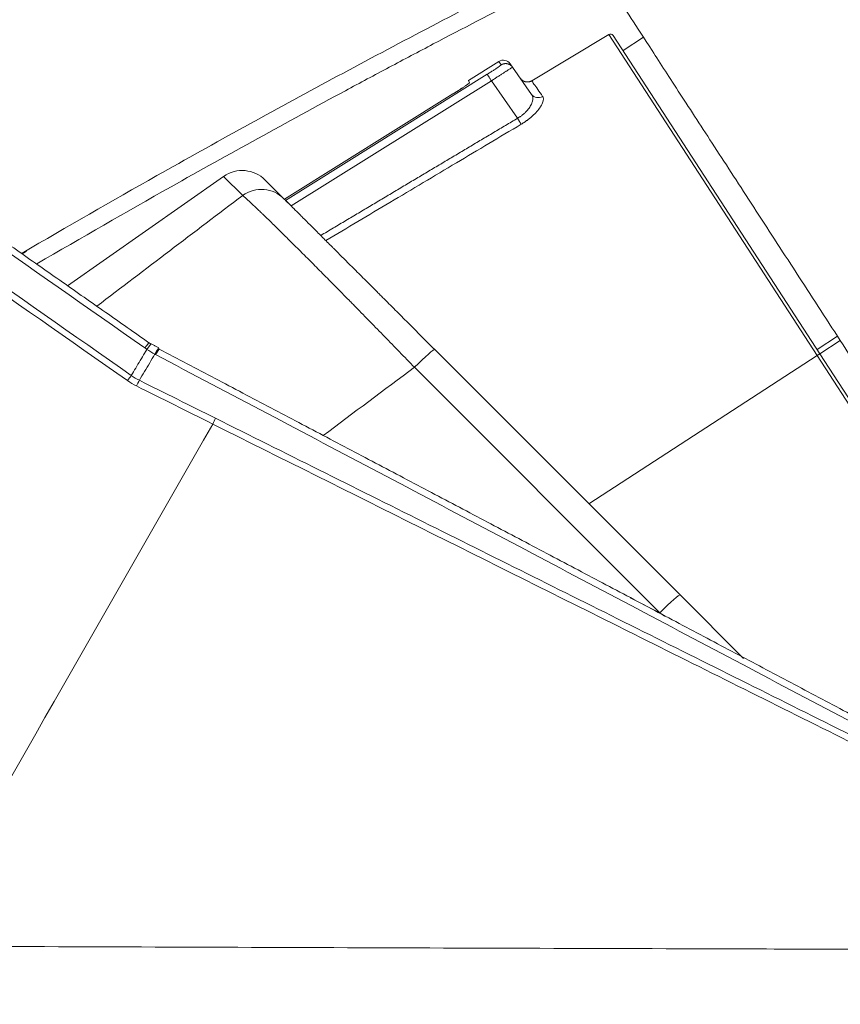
# Model space of a CAD drawing. Header units: millimetres. Extents: x -8 to 594, y 0 to 420.
# Tile 55 of 249: x 203.63 to 209.8, y 137.93 to 145.34. Entities that reach past the tile are written whole.
import ezdxf

# ---------------------------------------------------------------- set-up
doc = ezdxf.new("R2010")
doc.units = ezdxf.units.MM
doc.layers.add('1', color=7, linetype='Continuous', true_color=0xffffff)
doc.styles.add('Calibri', font='txt')
doc.dimstyles.get("Standard").update_dxf_attribs({"dimtxt": 0.18, "dimasz": 0.18, "dimexe": 0.18, "dimexo": 0.0625, "dimgap": 0.09, "dimtad": 0, "dimtih": 1, "dimtoh": 1, "dimdec": 4, "dimzin": 0, "dimdsep": 46, "dimtxsty": 'Standard', "dimcen": 0.09, "dimadec": 0, "dimazin": 0, "dimtfac": 1, "dimtdec": 4, "dimtofl": 0, "dimtmove": 0, "dimatfit": 3, "dimfxl": 0, "dimtolj": 1, "dimtzin": 0, "dimarcsym": 0})

# ---------------------------------------------------------------- blocks, each defined once
blk = doc.blocks.new('_U10')
at = {"layer": '1', "color": 18, "lineweight": 13}
for p, q in [((231.6494, 186.7855), (348.276, 186.7855)), ((346.276, 186.7855), (346.276, 152.3475)), ((346.276, 105.4567), (346.276, 139.8946)), ((192.5082, 105.4567), (348.276, 105.4567))]:
    blk.add_line(p, q, dxfattribs=at)
at = {"layer": '1', "color": 18}
for points in [[(346.276, 186.7855), (347.2139, 183.2855), (345.3382, 183.2855)], [(346.276, 105.4567), (345.3382, 108.9567), (347.2139, 108.9567)]]:
    blk.add_solid(points, dxfattribs=at)
at = {"layer": '1', "color": 18, "linetype": 'Continuous', "lineweight": 13, "char_height": 3.5, "attachment_point": 7, "rotation": 90, "line_spacing_factor": 1.399613, "style": 'Calibri'}
for s, insert in [('\\fCalibri|b0|i0;\\W1.0000;LIFTING STROPS* EYE', (356.9391, 122.4309)), ('\\fCalibri|b0|i0;\\W1.0000;2.28', (349.6162, 141.5521))]:
    blk.add_mtext(s, dxfattribs=dict(at, insert=insert))
blk = doc.blocks.new('_U11')
at = {"layer": '1', "color": 18, "lineweight": 13}
for p, q in [((146.8636, 141.1788), (71.4164, 141.1788)), ((73.4164, 141.1788), (73.4164, 96.4505)), ((254.8729, 105.4613), (71.4164, 105.4613))]:
    blk.add_line(p, q, dxfattribs=at)
at = {"layer": '1', "color": 18}
for points in [[(73.4164, 141.1788), (74.3542, 137.6788), (72.4786, 137.6788)], [(73.4164, 105.4613), (72.4786, 108.9613), (74.3542, 108.9613)]]:
    blk.add_solid(points, dxfattribs=at)
at = {"layer": '1', "color": 18, "linetype": 'Continuous', "lineweight": 13, "char_height": 3.5, "attachment_point": 7, "rotation": 90, "line_spacing_factor": 1.399613, "style": 'Calibri'}
for s, insert in [('\\fCalibri|b0|i0;\\W1.0000;0.71', (76.7565, 85.6551)), ('\\fCalibri|b0|i0;\\W1.0000;BOW DEFLEATED', (76.7565, 44.5569))]:
    blk.add_mtext(s, dxfattribs=dict(at, insert=insert))
blk = doc.blocks.new('_U13')
at = {"layer": '1', "color": 18, "lineweight": 13}
for p, q in [((115.9572, 152.2661), (52.7271, 152.2661)), ((54.7271, 152.2661), (54.7271, 135.0899)), ((54.7271, 105.4607), (54.7271, 122.637)), ((252.5082, 105.4607), (52.7271, 105.4607))]:
    blk.add_line(p, q, dxfattribs=at)
at = {"layer": '1', "color": 18}
for points in [[(54.7271, 152.2661), (55.6649, 148.7661), (53.7892, 148.7661)], [(54.7271, 105.4607), (53.7892, 108.9607), (55.6649, 108.9607)]]:
    blk.add_solid(points, dxfattribs=at)
at = {"layer": '1', "color": 18, "linetype": 'Continuous', "lineweight": 13, "insert": (58.0672, 124.2945), "char_height": 3.5, "attachment_point": 7, "rotation": 90, "line_spacing_factor": 1.399613, "style": 'Calibri'}
blk.add_mtext('\\fCalibri|b0|i0;\\W1.0000;0.94', dxfattribs=at)

msp = doc.modelspace()

# ---------------------------------------------------------------- linework, layer by layer
at = {"layer": '1', "color": 155, "linetype": 'Continuous', "lineweight": 18}
for p, q in [((208.0543, 145.2243), (207.4756, 144.8766)), ((209.6423, 142.8241), (208.0887, 145.2164)), ((208.316, 145.2034), (208.1621, 145.1034)), ((206.9993, 144.8789), (207.2282, 145.022)), ((207.3139, 145.0045), (207.3319, 144.9788)), ((207.4748, 144.7748), (207.3319, 144.9788)), ((206.9993, 144.8789), (207.0088, 144.8624)), ((205.6166, 143.9862), (206.8829, 144.7775)), ((205.1587, 144.1578), (203.9853, 143.3362)), ((205.6124, 143.9904), (205.4724, 144.1304)), ((205.667, 143.9358), (205.6249, 143.9779)), ((203.655, 143.581), (203.6592, 143.5827)), ((209.7755, 142.956), (209.6216, 142.856)), ((209.7962, 142.924), (209.6423, 142.8241)), ((206.7459, 142.8569), (208.5909, 141.0119)), ((209.6423, 142.8241), (211.1959, 140.4318)), ((208.5909, 141.0119), (209.069, 140.5338))]:
    msp.add_line(p, q, dxfattribs=at)
at = {"layer": '1', "color": 155, "linetype": 'Continuous', "lineweight": 13}
for p, q in [((209.6217, 142.8107), (208.0543, 145.2243)), ((207.2282, 145.022), (207.2463, 144.9962)), ((207.1415, 144.9255), (205.6249, 143.9779)), ((207.1722, 144.8764), (205.667, 143.9358)), ((207.3691, 144.5951), (207.1722, 144.8764)), ((205.1587, 144.1578), (205.3021, 144.0144)), ((207.9062, 141.6966), (209.6217, 142.8107)), ((209.6423, 142.8241), (209.6217, 142.8107)), ((209.6217, 142.8107), (211.1891, 140.3972)), ((208.4388, 140.8777), (206.5938, 142.7227)), ((208.2151, 140.9892), (208.4388, 140.8777))]:
    msp.add_line(p, q, dxfattribs=at)
at = {"layer": '1', "color": 155, "linetype": 'Continuous', "lineweight": 18}
for centre, radius, start, end in [((208.0674, 145.2026), 0.0254, 33.00001, 121), ((205.2992, 143.9571), 0.245, 45, 125)]:
    msp.add_arc(centre, radius, start, end, dxfattribs=at)
for centre, major_axis, ratio, start_param, end_param in [((207.2619, 144.9681), (0.0364, -0.052), 0.999389, 1.570796, 3.089265), ((207.5268, 144.8112), (-0.052, -0.0364), 0.950579, 6.283183, 7.78589)]:
    msp.add_ellipse(centre, major_axis=major_axis, ratio=ratio, start_param=start_param, end_param=end_param, dxfattribs=at)
at = {"layer": '1', "color": 155, "linetype": 'Continuous', "lineweight": 13}
for centre, major_axis, ratio, start_param, end_param in [((205.4391, 143.8172), (0.1732, 0.1732), 0.979793, 0, 1.396263), ((203.604, 143.7168), (-0.051, 0.1357), 0.732088, 2.999878, 3.141231), ((204.5401, 142.8257), (0.0574, 0.0819), 0.033908, 6.282928, 7.330383), ((204.5556, 142.815), (0.0561, 0.0828), 0.025263, 0.006928, 1.046755), ((204.6213, 142.7752), (0.0472, 0.0882), 0.045427, 0.015888, 1.044549), ((204.6275, 142.7719), (-0.0467, -0.0884), 0.042202, 3.141136, 4.185866), ((206.5726, 142.6837), (0.1732, 0.1732), 0.052336, 0, 1.396263), ((204.438, 142.6186), (0.0574, 0.0819), 0.033885, 1.047197, 1.549187), ((204.5052, 142.5786), (0.0446, 0.0895), 0.03029, 1.043432, 1.544427), ((208.4177, 140.8387), (0.1732, 0.1732), 0.052336, 0, 1.396263), ((208.218, 141.0384), (-1.2124, 0.8838), 0.000172, 4.500028, 4.529338)]:
    msp.add_ellipse(centre, major_axis=major_axis, ratio=ratio, start_param=start_param, end_param=end_param, dxfattribs=at)
for points, degree in [([(204.5663, 142.8683), (202.8304, 144.0838), (201.0945, 145.2993), (199.3587, 146.5147)], 3), ([(204.4365, 142.6223), (202.6895, 143.8455), (200.9427, 145.0687), (199.196, 146.2918)], 3), ([(199.2238, 146.3306), (200.9705, 145.1075), (202.7174, 143.8844), (204.4643, 142.6612)], 3), ([(207.2463, 144.9962), (207.2465, 144.9959), (207.245, 144.9943), (207.2376, 144.9885), (207.2251, 144.9797), (207.2083, 144.9684), (207.1881, 144.9551), (207.1652, 144.9404), (207.1495, 144.9305), (207.1415, 144.9255)], 3), ([(205.8892, 143.7136), (206.6384, 144.1599), (207.3691, 144.5951)], 2), ([(204.2055, 143.1821), (204.5706, 143.4602), (204.9361, 143.7377), (205.3021, 144.0144)], 3), ([(204.5818, 142.8576), (204.5766, 142.8611), (204.5715, 142.8647), (204.5663, 142.8683)], 3), ([(204.6416, 142.8214), (204.621, 142.8323), (204.6011, 142.8444), (204.5818, 142.8576)], 3), ([(204.6478, 142.8181), (204.6457, 142.8192), (204.6436, 142.8203), (204.6416, 142.8214)], 3), ([(206.5938, 142.7227), (206.3645, 142.5517), (206.1354, 142.3804), (205.9064, 142.2089)], 3), ([(204.4643, 142.6612), (204.4837, 142.6475), (204.504, 142.6353), (204.5253, 142.6248)], 3), ([(204.5036, 142.5823), (204.4803, 142.594), (204.4579, 142.6073), (204.4365, 142.6223)], 3), ([(205.0767, 142.2964), (204.8857, 142.3917), (204.6947, 142.487), (204.5036, 142.5823)], 3), ([(204.5253, 142.6248), (204.7164, 142.5296), (204.9074, 142.4343), (205.0985, 142.3391)], 3), ([(205.0767, 142.2964), (204.3294, 140.9884), (203.5821, 139.6801), (202.835, 138.3717)], 3), ([(205.0985, 142.3391), (205.0918, 142.3263), (205.0843, 142.3114), (205.0767, 142.2964)], 3)]:
    msp.add_open_spline(points, degree=degree, dxfattribs=at)
at = {"layer": '1', "color": 155, "linetype": 'Continuous', "lineweight": 18}
for points, degree in [([(204.5974, 142.9076), (201.9936, 144.7308), (199.39, 146.5538)], 2), ([(207.3905, 144.8951), (207.405, 144.8745), (207.4296, 144.8689)], 2), ([(207.4761, 144.8769), (207.4544, 144.864), (207.4296, 144.8689)], 2), ([(207.4905, 144.7599), (207.4815, 144.7594)], 1), ([(203.6764, 143.5932), (203.6659, 143.5888), (203.6557, 143.5842), (203.6456, 143.5794)], 3), ([(204.671, 142.8681), (204.5952, 142.9093)], 1), ([(204.6117, 142.8978), (204.6044, 142.9025), (204.5975, 142.9076)], 2), ([(204.6742, 142.8604), (204.6685, 142.8634)], 1), ([(211.3909, 139.3089), (208.0361, 141.0915), (204.674, 142.86)], 2)]:
    msp.add_open_spline(points, degree=degree, dxfattribs=at)
for points, degree, knots in [([(203.6444, 143.5815), (203.9806, 143.7782), (204.3183, 143.9723), (205.0946, 144.4103), (205.5341, 144.6526), (206.4184, 145.1284), (207.3075, 145.5954), (208.2064, 146.0447), (208.6582, 146.265)], 3, [0, 0, 0, 0, 0.205627, 0.205627, 0.470418, 0.470418, 0.735209, 1, 1, 1, 1]), ([(209.7962, 142.924), (209.6848, 143.0956), (209.462, 143.4386), (209.1407, 143.9335), (208.8445, 144.3895), (208.585, 144.7892), (208.3719, 145.1172), (208.2136, 145.361), (208.1162, 145.5111), (208.0942, 145.5449), (208.0942, 145.5449), (208.0942, 145.5449)], 3, [0, 0, 0, 0, 0.124992, 0.249984, 0.374977, 0.499969, 0.624961, 0.749953, 0.874945, 0.999938, 1, 1, 1, 1]), ([(207.3319, 144.9788), (207.3319, 144.9788), (207.3318, 144.9788), (207.3315, 144.9786), (207.331, 144.9784), (207.3303, 144.978), (207.3295, 144.9774), (207.3285, 144.9768), (207.3273, 144.9761), (207.326, 144.9753), (207.3246, 144.9744), (207.323, 144.9734), (207.3213, 144.9724), (207.3201, 144.9716), (207.3195, 144.9713), (207.3195, 144.9713)], 3, [0, 0, 0, 0, 0.090552, 0.17979, 0.267715, 0.354327, 0.439627, 0.523614, 0.606288, 0.687651, 0.767702, 0.846441, 0.923868, 0.999985, 1, 1, 1, 1]), ([(207.0088, 144.8624), (207.0089, 144.8622), (207.0088, 144.8619), (207.0081, 144.8611), (207.007, 144.86), (207.0051, 144.8584), (207.0036, 144.8573), (207.0033, 144.8571), (207.0027, 144.8566), (207.0024, 144.8563), (207.0014, 144.8555), (207.0007, 144.855), (206.9984, 144.8533), (206.995, 144.8508), (206.9908, 144.8479), (206.9875, 144.8455), (206.9857, 144.8443), (206.9839, 144.843), (206.9826, 144.8421), (206.982, 144.8417), (206.9787, 144.8395), (206.976, 144.8376), (206.9702, 144.8337), (206.9641, 144.8296), (206.9574, 144.8252), (206.9531, 144.8224), (206.9522, 144.8218), (206.9505, 144.8206), (206.9496, 144.82), (206.9469, 144.8183), (206.9451, 144.8171), (206.9396, 144.8135), (206.9321, 144.8086), (206.9242, 144.8036), (206.9182, 144.7998), (206.9162, 144.7985), (206.9132, 144.7966), (206.9121, 144.7959), (206.9101, 144.7946), (206.9091, 144.7939), (206.9039, 144.7907), (206.8997, 144.788), (206.8914, 144.7828), (206.8872, 144.7801), (206.8829, 144.7775)], 3, [0, 0, 0, 0, 0.0625, 0.0625, 0.125, 0.1875, 0.1875, 0.203125, 0.203125, 0.21875, 0.21875, 0.25, 0.25, 0.3125, 0.375, 0.375, 0.40625, 0.421875, 0.421875, 0.4375, 0.4375, 0.5, 0.5, 0.5625, 0.625, 0.625, 0.640625, 0.640625, 0.65625, 0.65625, 0.6875, 0.6875, 0.75, 0.8125, 0.8125, 0.84375, 0.84375, 0.859375, 0.859375, 0.875, 0.875, 0.9375, 0.9375, 1, 1, 1, 1]), ([(207.4836, 144.7463), (207.4836, 144.7463), (207.4835, 144.7489), (207.4829, 144.7547), (207.4811, 144.7623), (207.4784, 144.7692), (207.476, 144.7729), (207.4748, 144.7748)], 3, [0, 0, 0, 0, 0.000011, 0.240014, 0.533482, 0.766711, 1, 1, 1, 1]), ([(207.3961, 144.5497), (207.3983, 144.551), (207.4027, 144.5537), (207.4092, 144.5578), (207.4157, 144.562), (207.4221, 144.5662), (207.4284, 144.5705), (207.4346, 144.5748), (207.4458, 144.5829), (207.4618, 144.5952), (207.4748, 144.6064), (207.4812, 144.6121), (207.4812, 144.6121)], 3, [0, 0, 0, 0, 0.071023, 0.141926, 0.212688, 0.283294, 0.353729, 0.423987, 0.494072, 0.741577, 0.999973, 1, 1, 1, 1]), ([(252.9174, 129.9099), (252.4115, 129.9115), (251.801, 129.9135), (251.1396, 129.9156), (250.4498, 129.9179), (249.7402, 129.9203), (249.5041, 129.921), (249.3513, 129.9215), (249.1179, 129.9223), (248.5658, 129.9242), (247.3905, 129.9281), (244.5475, 129.9378), (238.643, 129.9586), (231.1512, 129.9873), (223.3503, 130.0191), (215.2971, 130.0554), (208.1147, 130.0887), (203.248, 130.1138), (199.938, 130.1355), (196.9311, 130.1595), (194.5612, 130.1822), (192.5021, 130.2045), (190.4434, 130.2292), (188.063, 130.2622), (185.6472, 130.3013), (183.1028, 130.3492), (180.691, 130.403), (178.6658, 130.4548), (176.7523, 130.5106), (174.8413, 130.5738), (173.1434, 130.6376), (171.6186, 130.7013), (170.3138, 130.7609), (169.1724, 130.817), (168.2592, 130.8644), (167.2905, 130.9176), (166.1516, 130.9837), (164.7967, 131.068), (163.2828, 131.1699), (161.5459, 131.2983), (159.6594, 131.4524), (157.7766, 131.6219), (155.8986, 131.8078), (154.0272, 132.0108), (152.1922, 132.2282), (150.5521, 132.4397), (149.1045, 132.6401), (147.8474, 132.8249), (146.7784, 132.9898), (145.869, 133.1356), (144.9631, 133.2866), (144.0606, 133.4427), (143.1616, 133.6041), (142.2661, 133.7708), (141.3742, 133.9429), (140.4858, 134.1204), (139.6012, 134.3034), (138.7201, 134.4919), (137.8428, 134.686), (136.9691, 134.8857), (136.0988, 135.091), (135.232, 135.3018), (134.3687, 135.5182), (133.5086, 135.7399), (132.6516, 135.9671), (131.7976, 136.1995), (130.9465, 136.4371), (130.0981, 136.6797), (129.2437, 136.9298), (128.2218, 137.2357), (127.0359, 137.6002), (125.8392, 137.9792), (124.6673, 138.3607), (123.3422, 138.8029), (122.0247, 139.2528), (120.7168, 139.709), (119.2732, 140.224), (117.6611, 140.8126), (116.2481, 141.3394), (114.9759, 141.8213), (113.7096, 142.3071), (112.6483, 142.7192), (111.7076, 143.0876), (110.6936, 143.4883), (109.8641, 143.8189), (109.3458, 144.0265), (108.9426, 144.1886), (108.7335, 144.2728)], 5, [0, 0, 0, 0, 0, 0, 0.016833, 0.020278, 0.021974, 0.022944, 0.023576, 0.024508, 0.025324, 0.029937, 0.041286, 0.062514, 0.118916, 0.221378, 0.278719, 0.300339, 0.32995, 0.357444, 0.383059, 0.388759, 0.400332, 0.408793, 0.425949, 0.451567, 0.468012, 0.480813, 0.49361, 0.506404, 0.519194, 0.531982, 0.544767, 0.550514, 0.557551, 0.563005, 0.570335, 0.575496, 0.58312, 0.595909, 0.608702, 0.621501, 0.63431, 0.647132, 0.659969, 0.672797, 0.685595, 0.6974, 0.703776, 0.710146, 0.716511, 0.722871, 0.729226, 0.735577, 0.741925, 0.748269, 0.754612, 0.760953, 0.767293, 0.773632, 0.779973, 0.786315, 0.792659, 0.799006, 0.805356, 0.811711, 0.81807, 0.824435, 0.830805, 0.837181, 0.843564, 0.850277, 0.863079, 0.875913, 0.883045, 0.888758, 0.901592, 0.914418, 0.927239, 0.940058, 0.952876, 0.958227, 0.965696, 0.978519, 0.983285, 0.991347, 1, 1, 1, 1, 1, 1]), ([(205.6124, 143.9904), (205.6192, 143.9836), (205.6272, 143.9756), (205.646, 143.9568), (205.6566, 143.9462), (205.6805, 143.9223), (205.6937, 143.9091), (205.7154, 143.8874), (205.723, 143.8798), (205.7329, 143.8699), (205.7349, 143.8679), (205.7389, 143.8639), (205.741, 143.8618), (205.7471, 143.8557), (205.7513, 143.8515), (205.7726, 143.8302), (205.7907, 143.8121), (205.8291, 143.7737), (205.8494, 143.7534), (205.8921, 143.7107), (205.9146, 143.6882), (205.9499, 143.6529), (205.9619, 143.6409), (205.9804, 143.6224), (205.9866, 143.6162), (205.9961, 143.6067), (205.9992, 143.6036), (206.0056, 143.5972), (206.0088, 143.594), (206.0376, 143.5653), (206.0639, 143.5389), (206.1181, 143.4847), (206.1737, 143.4291), (206.2323, 143.3706), (206.2773, 143.3255), (206.2925, 143.3103), (206.3155, 143.2873), (206.3271, 143.2757), (206.3388, 143.264), (206.3467, 143.2561), (206.3506, 143.2522), (206.3859, 143.2169), (206.4176, 143.1852), (206.4817, 143.1211), (206.514, 143.0888), (206.5792, 143.0236), (206.6121, 142.9907), (206.6785, 142.9243), (206.712, 142.8908), (206.7459, 142.8569)], 3, [0, 0, 0, 0, 0.0625, 0.0625, 0.125, 0.125, 0.1875, 0.1875, 0.21875, 0.21875, 0.226563, 0.226563, 0.234375, 0.234375, 0.25, 0.25, 0.3125, 0.3125, 0.375, 0.375, 0.4375, 0.4375, 0.46875, 0.46875, 0.484375, 0.484375, 0.492188, 0.492188, 0.5, 0.5, 0.5625, 0.5625, 0.625, 0.6875, 0.6875, 0.71875, 0.71875, 0.734375, 0.742187, 0.742187, 0.75, 0.75, 0.8125, 0.8125, 0.875, 0.875, 0.9375, 0.9375, 1, 1, 1, 1]), ([(252.9158, 129.172), (252.4096, 129.1737), (251.7989, 129.1757), (251.1373, 129.178), (250.4465, 129.1803), (249.7368, 129.1827), (249.505, 129.1835), (249.3529, 129.184), (249.114, 129.1848), (248.562, 129.1868), (247.3889, 129.1908), (244.546, 129.2008), (238.6417, 129.2222), (231.1498, 129.2517), (223.3486, 129.2842), (215.295, 129.3214), (208.1121, 129.3554), (203.2446, 129.3811), (199.933, 129.4031), (196.9244, 129.4274), (194.5528, 129.4504), (192.4923, 129.4729), (190.4322, 129.4979), (188.0497, 129.5311), (185.6313, 129.5705), (183.0839, 129.6187), (180.6689, 129.6728), (178.6403, 129.7249), (176.7231, 129.7809), (174.808, 129.8445), (173.1059, 129.9086), (171.5771, 129.9726), (170.2687, 130.0326), (169.124, 130.0889), (168.208, 130.1366), (167.2363, 130.19), (166.094, 130.2564), (164.7347, 130.3411), (163.2153, 130.4436), (161.4718, 130.5725), (159.5779, 130.7274), (157.6871, 130.8979), (155.8007, 131.0848), (153.9203, 131.2889), (152.0761, 131.5076), (150.4271, 131.7203), (148.9715, 131.922), (147.7074, 132.1079), (146.6325, 132.2738), (145.7177, 132.4206), (144.8063, 132.5725), (143.8982, 132.7297), (142.9936, 132.8922), (142.0924, 133.0601), (141.1947, 133.2333), (140.3005, 133.4121), (139.41, 133.5964), (138.523, 133.7862), (137.6398, 133.9817), (136.7601, 134.1828), (135.8839, 134.3896), (135.0113, 134.6019), (134.1422, 134.8197), (133.2764, 135.043), (132.414, 135.2717), (131.5547, 135.5056), (130.6984, 135.7447), (129.845, 135.9888), (128.9858, 136.2404), (127.9585, 136.548), (126.7664, 136.9145), (125.5631, 137.2956), (124.3852, 137.6791), (123.0545, 138.1233), (121.7316, 138.5752), (120.4184, 139.0334), (118.9692, 139.5505), (117.3515, 140.1412), (115.9338, 140.6699), (114.6578, 141.1533), (113.3881, 141.6405), (112.324, 142.0537), (111.3806, 142.4233), (110.3638, 142.8251), (109.5325, 143.1565), (109.013, 143.3646), (108.6092, 143.527), (108.3999, 143.6113)], 5, [0, 0, 0, 0, 0, 0, 0.016833, 0.020278, 0.021974, 0.022944, 0.023576, 0.024508, 0.025324, 0.029937, 0.041286, 0.062514, 0.118916, 0.221378, 0.278719, 0.300339, 0.32995, 0.357444, 0.383059, 0.388759, 0.400332, 0.408793, 0.425949, 0.451567, 0.468012, 0.480813, 0.49361, 0.506404, 0.519194, 0.531982, 0.544767, 0.550514, 0.557551, 0.563005, 0.570335, 0.575496, 0.58312, 0.595909, 0.608702, 0.621501, 0.63431, 0.647132, 0.659969, 0.672797, 0.685595, 0.6974, 0.703776, 0.710146, 0.716511, 0.722871, 0.729226, 0.735577, 0.741925, 0.748269, 0.754612, 0.760953, 0.767293, 0.773632, 0.779973, 0.786315, 0.792659, 0.799006, 0.805356, 0.811711, 0.81807, 0.824435, 0.830805, 0.837181, 0.843564, 0.850277, 0.863079, 0.875913, 0.883045, 0.888758, 0.901592, 0.914418, 0.927239, 0.940058, 0.952876, 0.958227, 0.965696, 0.978519, 0.983285, 0.991347, 1, 1, 1, 1, 1, 1]), ([(211.4982, 140.3032), (211.4982, 140.3032), (211.4982, 140.3032), (211.4763, 140.337), (211.3788, 140.4871), (211.2205, 140.7308), (211.0075, 141.0589), (210.7479, 141.4586), (210.4517, 141.9146), (210.1304, 142.4094), (209.9076, 142.7525), (209.7962, 142.924)], 3, [0, 0, 0, 0, 0.000062, 0.125055, 0.250047, 0.375039, 0.500031, 0.625023, 0.750016, 0.875008, 1, 1, 1, 1]), ([(106.9731, 141.4356), (107.3095, 141.2999), (107.9368, 141.0476), (108.8098, 140.699), (109.5445, 140.4076), (110.1481, 140.1695), (110.6651, 139.9665), (111.7574, 139.5396), (114.098, 138.6365), (117.5853, 137.338), (121.6353, 135.9143), (125.471, 134.6577), (129.2406, 133.5239), (132.9349, 132.5181), (136.7032, 131.6071), (140.5614, 130.7937), (144.4988, 130.0783), (148.506, 129.4586), (152.5492, 128.9326), (156.6203, 128.492), (161.1347, 128.0909), (166.0923, 127.747), (171.4918, 127.47), (177.8543, 127.2358), (185.1775, 127.0676), (193.4575, 126.9479), (201.7403, 126.8751), (210.0236, 126.8275), (221.6205, 126.7648), (233.1293, 126.7076), (242.1121, 126.6674), (245.2497, 126.6538), (245.9325, 126.6509), (246.5868, 126.6481), (247.2273, 126.6453), (247.875, 126.6426), (248.6098, 126.6394), (249.4534, 126.6361), (250.4632, 126.6317), (251.624, 126.627), (252.4601, 126.6236), (252.9047, 126.6218)], 3, [0, 0, 0, 0, 0.008281, 0.015419, 0.021404, 0.026226, 0.030102, 0.033939, 0.052636, 0.086324, 0.1164, 0.146482, 0.173329, 0.200184, 0.227042, 0.253896, 0.281239, 0.308577, 0.335923, 0.363266, 0.390609, 0.426417, 0.462229, 0.498039, 0.552731, 0.607426, 0.662128, 0.716827, 0.771528, 0.891872, 0.944825, 0.949484, 0.954031, 0.958353, 0.962445, 0.96672, 0.971186, 0.977002, 0.983435, 0.991193, 1, 1, 1, 1]), ([(252.9145, 125.864), (252.4066, 125.8657), (251.7959, 125.8678), (251.1342, 125.8701), (250.4435, 125.8725), (249.7336, 125.8749), (249.5013, 125.8757), (249.3491, 125.8763), (249.1108, 125.8771), (248.5587, 125.8791), (247.3853, 125.8832), (244.542, 125.8935), (238.6371, 125.9153), (231.1442, 125.9453), (223.3418, 125.9785), (215.2872, 126.0162), (208.1031, 126.0508), (203.2322, 126.0768), (199.9157, 126.0991), (196.9017, 126.1237), (194.5249, 126.1469), (192.4599, 126.1696), (190.3945, 126.1948), (188.0047, 126.2283), (185.5775, 126.268), (183.0192, 126.3165), (180.5923, 126.3711), (178.5517, 126.4236), (176.6211, 126.4801), (174.6911, 126.5443), (172.9736, 126.6091), (171.4305, 126.6738), (170.109, 126.7344), (168.953, 126.7913), (168.0266, 126.8396), (167.0443, 126.8937), (165.8893, 126.9608), (164.5136, 127.0466), (162.9738, 127.1505), (161.2054, 127.2814), (159.2834, 127.4386), (157.3629, 127.6118), (155.4447, 127.8019), (153.531, 128.0096), (151.652, 128.2325), (149.9695, 128.4495), (148.4838, 128.6554), (147.1935, 128.8451), (146.0966, 129.0144), (145.1616, 129.1644), (144.2296, 129.3198), (143.3007, 129.4806), (142.3749, 129.6468), (141.4524, 129.8186), (140.5332, 129.996), (139.6173, 130.1791), (138.7049, 130.3678), (137.7959, 130.5623), (136.8905, 130.7627), (135.9887, 130.9688), (135.0907, 131.1806), (134.1965, 131.3981), (133.3061, 131.6212), (132.4196, 131.8498), (131.5368, 132.0838), (130.6577, 132.323), (129.7822, 132.5674), (128.9103, 132.8168), (128.0329, 133.0735), (126.9859, 133.3869), (125.7708, 133.7603), (124.5438, 134.1488), (123.344, 134.5394), (121.9928, 134.9902), (120.6508, 135.4484), (119.3187, 135.913), (117.8495, 136.437), (116.2122, 137.0347), (114.7781, 137.5692), (113.489, 138.0573), (112.208, 138.5487), (111.1343, 138.9654), (110.1827, 139.338), (109.1578, 139.7429), (108.3201, 140.0767), (107.7964, 140.2863), (107.3898, 140.4498), (107.1795, 140.5345)], 5, [0, 0, 0, 0, 0, 0, 0.016833, 0.020278, 0.021974, 0.022944, 0.023576, 0.024508, 0.025324, 0.029937, 0.041286, 0.062514, 0.118916, 0.221378, 0.278719, 0.300339, 0.32995, 0.357444, 0.383059, 0.388759, 0.400332, 0.408793, 0.425949, 0.451567, 0.468012, 0.480813, 0.49361, 0.506404, 0.519194, 0.531982, 0.544767, 0.550514, 0.557551, 0.563005, 0.570335, 0.575496, 0.58312, 0.595909, 0.608702, 0.621501, 0.63431, 0.647132, 0.659969, 0.672797, 0.685595, 0.6974, 0.703776, 0.710146, 0.716511, 0.722871, 0.729226, 0.735577, 0.741925, 0.748269, 0.754612, 0.760953, 0.767293, 0.773632, 0.779973, 0.786315, 0.792659, 0.799006, 0.805356, 0.811711, 0.81807, 0.824435, 0.830805, 0.837181, 0.843564, 0.850277, 0.863079, 0.875913, 0.883045, 0.888758, 0.901592, 0.914418, 0.927239, 0.940058, 0.952876, 0.958227, 0.965696, 0.978519, 0.983285, 0.991347, 1, 1, 1, 1, 1, 1]), ([(262.7031, 138.2811), (262.2721, 138.2806), (261.2123, 138.2795), (259.5896, 138.2781), (257.9007, 138.2768), (256.4091, 138.2758), (255.1143, 138.2749), (254.0167, 138.2745), (253.1147, 138.2746), (252.3992, 138.2746), (251.8564, 138.2733), (251.4297, 138.2726), (251.0704, 138.2706), (250.6996, 138.279), (250.2988, 138.2726), (249.8229, 138.2783), (249.2673, 138.2763), (248.461, 138.2755), (247.3706, 138.2759), (245.9553, 138.2772), (244.3218, 138.279), (242.6117, 138.281), (240.8504, 138.2833), (239.064, 138.2857), (237.1341, 138.2886), (235.0856, 138.2919), (232.337, 138.2966), (229.0156, 138.3029), (225.3268, 138.3103), (221.9639, 138.3175), (218.9116, 138.3245), (216.0502, 138.3314), (213.3776, 138.3383), (211.0537, 138.3446), (209.0569, 138.3503), (207.3403, 138.3554), (205.6758, 138.3608), (204.0172, 138.3666), (201.5412, 138.3762), (198.206, 138.392), (193.9404, 138.4226), (189.7337, 138.4647), (186.9394, 138.5037), (185.6328, 138.5243)], 3, [0, 0, 0, 0, 0.016775, 0.041255, 0.063162, 0.082516, 0.099319, 0.113563, 0.12524, 0.134426, 0.141413, 0.146368, 0.151036, 0.155392, 0.160822, 0.166634, 0.173919, 0.182449, 0.198017, 0.216357, 0.237539, 0.261598, 0.282921, 0.306093, 0.33113, 0.358038, 0.385829, 0.438113, 0.487317, 0.529409, 0.569008, 0.606124, 0.640782, 0.673034, 0.696577, 0.718504, 0.73985, 0.761364, 0.783062, 0.836225, 0.891186, 0.949107, 1, 1, 1, 1])]:
    msp.add_open_spline(points, degree=degree, knots=knots, dxfattribs=at)
at = {"layer": '1', "color": 155, "linetype": 'Continuous', "lineweight": 13}
for points, degree, knots in [([(208.7403, 146.1681), (208.2911, 145.9491), (207.8444, 145.7258), (207.1779, 145.3842), (206.8455, 145.2118), (206.5145, 145.0369), (206.2942, 144.9198), (206.1841, 144.8609), (205.6347, 144.5654), (204.8581, 144.1374), (204.0896, 143.696), (203.755, 143.5004)], 3, [0, 0, 0, 0, 0.26473, 0.26473, 0.397095, 0.463277, 0.463277, 0.529459, 0.529459, 0.794189, 1, 1, 1, 1]), ([(207.3195, 144.9713), (207.3174, 144.9699), (207.3128, 144.967), (207.3046, 144.9618), (207.2952, 144.9558), (207.2858, 144.9498), (207.2765, 144.9438), (207.2677, 144.9381), (207.2583, 144.9321), (207.2485, 144.9258), (207.2384, 144.9192), (207.2279, 144.9125), (207.2171, 144.9055), (207.206, 144.8983), (207.1949, 144.8911), (207.1835, 144.8837), (207.176, 144.8788), (207.1722, 144.8764)], 3, [0, 0, 0, 0, 0.086262, 0.170706, 0.253332, 0.334144, 0.394604, 0.455072, 0.51555, 0.576039, 0.636544, 0.697064, 0.757604, 0.818166, 0.87875, 0.939361, 1, 1, 1, 1]), ([(207.1722, 144.8764), (207.1681, 144.8828), (207.1641, 144.8892), (207.1568, 144.9009), (207.1535, 144.9063), (207.1479, 144.9152), (207.1456, 144.9188), (207.1425, 144.9238), (207.1416, 144.9253), (207.1415, 144.9255)], 3, [0, 0, 0, 0, 0.25, 0.25, 0.5, 0.5, 0.75, 0.75, 1, 1, 1, 1]), ([(207.5578, 144.7594), (207.5443, 144.7786), (207.5182, 144.8158), (207.4897, 144.8565), (207.4774, 144.8741), (207.4756, 144.8766), (207.4756, 144.8766)], 3, [0, 0, 0, 0, 0.248131, 0.54572, 0.859793, 1, 1, 1, 1]), ([(207.3691, 144.5951), (207.3717, 144.5966), (207.3769, 144.5996), (207.3846, 144.6044), (207.3921, 144.6093), (207.3994, 144.6145), (207.4064, 144.6199), (207.4133, 144.6254), (207.4199, 144.6312), (207.4263, 144.637), (207.4394, 144.6499), (207.4573, 144.6715), (207.4731, 144.6985), (207.4821, 144.7242), (207.4838, 144.7389), (207.4836, 144.7463)], 3, [0, 0, 0, 0, 0.035687, 0.071394, 0.107161, 0.143031, 0.179045, 0.215244, 0.251669, 0.288359, 0.325354, 0.490213, 0.673826, 0.822068, 1, 1, 1, 1]), ([(207.4812, 144.6121), (207.4931, 144.6229), (207.5163, 144.6463), (207.5404, 144.6778), (207.5566, 144.707), (207.5627, 144.7266), (207.5637, 144.7401), (207.563, 144.7467), (207.5617, 144.7516), (207.5602, 144.7556), (207.5586, 144.7581), (207.5578, 144.7594)], 3, [0, 0, 0, 0, 0.176696, 0.37783, 0.530414, 0.720312, 0.79629, 0.869649, 0.906092, 0.949542, 1, 1, 1, 1]), ([(205.9279, 143.6749), (206.0886, 143.7707), (206.4157, 143.9656), (206.9051, 144.2572), (207.2338, 144.4531), (207.3961, 144.5497)], 3, [0, 0, 0, 0, 0.328367, 0.668472, 1, 1, 1, 1]), ([(206.5938, 142.7227), (206.5559, 142.7618), (206.5184, 142.8005), (206.4439, 142.8771), (206.3701, 142.953), (206.2975, 143.0273), (206.2254, 143.101), (206.1897, 143.1374), (206.1499, 143.1779), (206.1455, 143.1824), (206.1367, 143.1914), (206.1235, 143.2048), (206.093, 143.2359), (206.0672, 143.262), (206.0164, 143.3135), (205.9502, 143.3805), (205.8872, 143.4441), (205.8257, 143.5059), (205.7958, 143.5359), (205.763, 143.5687), (205.7594, 143.5723), (205.7521, 143.5795), (205.7485, 143.5831), (205.7378, 143.5939), (205.7165, 143.6151), (205.6959, 143.6357), (205.6555, 143.6757), (205.6298, 143.7012), (205.5808, 143.7496), (205.5575, 143.7725), (205.5131, 143.8159), (205.4922, 143.8363), (205.4674, 143.8602), (205.4626, 143.8649), (205.4554, 143.8718), (205.453, 143.8741), (205.4483, 143.8787), (205.4366, 143.8899), (205.4255, 143.9005), (205.4, 143.9248), (205.3688, 143.9543), (205.3432, 143.9779), (205.329, 143.9907), (205.3262, 143.9932), (205.3209, 143.998), (205.3183, 144.0003), (205.3109, 144.0068), (205.3063, 144.0108), (205.3021, 144.0144)], 3, [0, 0, 0, 0, 0.0625, 0.0625, 0.125, 0.1875, 0.1875, 0.25, 0.25, 0.257812, 0.257812, 0.265625, 0.28125, 0.3125, 0.3125, 0.375, 0.4375, 0.4375, 0.5, 0.5, 0.507812, 0.507812, 0.515625, 0.515625, 0.53125, 0.5625, 0.5625, 0.625, 0.625, 0.6875, 0.6875, 0.75, 0.75, 0.765625, 0.765625, 0.773437, 0.773437, 0.78125, 0.8125, 0.8125, 0.875, 0.9375, 0.9375, 0.953125, 0.953125, 0.96875, 0.96875, 1, 1, 1, 1]), ([(204.4643, 142.6612), (204.4755, 142.6799), (204.4867, 142.6987), (204.5204, 142.755), (204.543, 142.7927), (204.5709, 142.8394), (204.5764, 142.8485), (204.5818, 142.8576)], 3, [0, 0, 0, 0, 0.286002, 0.286002, 0.860887, 0.860887, 1, 1, 1, 1]), ([(204.6416, 142.8214), (204.6287, 142.7996), (204.6158, 142.7778), (204.5771, 142.7123), (204.5512, 142.6685), (204.5253, 142.6248)], 3, [0, 0, 0, 0, 0.332359, 0.332359, 1, 1, 1, 1]), ([(211.365, 139.2677), (211.0854, 139.4162), (210.8058, 139.5646), (210.2464, 139.8611), (209.9666, 140.0093), (209.407, 140.3055), (209.1271, 140.4535), (208.5674, 140.7494), (208.2875, 140.8973), (207.4477, 141.3409), (206.8878, 141.6365), (205.7679, 142.2274), (205.2078, 142.5228), (204.6478, 142.8181)], 3, [0, 0, 0, 0, 0.125, 0.125, 0.25, 0.25, 0.375, 0.375, 0.5, 0.5, 0.75, 0.75, 1, 1, 1, 1]), ([(211.3186, 139.1842), (210.7983, 139.4434), (210.2781, 139.7026), (209.2377, 140.2212), (208.7175, 140.4806), (207.1571, 141.2587), (206.1169, 141.7775), (205.0767, 142.2964)], 3, [0, 0, 0, 0, 0.25, 0.25, 0.5, 0.5, 1, 1, 1, 1]), ([(205.0985, 142.3391), (205.6187, 142.0799), (206.1388, 141.8206), (207.1792, 141.302), (207.6993, 141.0427), (208.7397, 140.5241), (209.2598, 140.2647), (210.3001, 139.746), (210.8203, 139.4866), (211.3404, 139.2271)], 3, [0, 0, 0, 0, 0.25, 0.25, 0.5, 0.5, 0.75, 0.75, 1, 1, 1, 1]), ([(106.9704, 141.6244), (107.1802, 141.5397), (107.5866, 141.3759), (108.1107, 141.1655), (108.9502, 140.8301), (109.9812, 140.4217), (110.9387, 140.0458), (112.0159, 139.6266), (113.3011, 139.1324), (114.5944, 138.6413), (116.0337, 138.1034), (117.6765, 137.5021), (119.1503, 136.975), (120.4868, 136.5076), (121.8336, 136.0465), (123.1888, 135.593), (124.3927, 135.2), (125.624, 134.8091), (126.8426, 134.4334), (127.8922, 134.1184), (128.7717, 133.8602), (129.646, 133.6094), (130.524, 133.3635), (131.4057, 133.1228), (132.2914, 132.8873), (133.1809, 132.6572), (134.0746, 132.4325), (134.9721, 132.2134), (135.8732, 132.0001), (136.778, 131.7925), (137.6864, 131.5908), (138.5983, 131.3949), (139.5135, 131.2048), (140.4322, 131.0205), (141.3541, 130.8418), (142.2792, 130.6688), (143.2074, 130.5014), (144.1387, 130.3394), (145.0731, 130.183), (146.0103, 130.0319), (147.1098, 129.8613), (148.4029, 129.6702), (149.8918, 129.4627), (151.5778, 129.2439), (153.4604, 129.0192), (155.378, 128.8095), (157.2998, 128.6177), (159.2236, 128.4427), (161.1484, 128.2838), (162.9193, 128.1514), (164.4617, 128.0462), (165.8397, 127.9592), (166.9964, 127.8911), (167.9804, 127.8362), (168.909, 127.7871), (170.0683, 127.7291), (171.393, 127.6674), (172.9386, 127.6014), (174.659, 127.5353), (176.5921, 127.4695), (178.5256, 127.4115), (180.5682, 127.3574), (182.997, 127.301), (185.5583, 127.2505), (187.988, 127.2089), (190.3793, 127.1736), (192.4456, 127.1468), (194.5133, 127.1225), (196.8935, 127.0975), (199.9105, 127.0707), (203.229, 127.0459), (208.1003, 127.0162), (215.286, 126.9762), (223.3419, 126.9324), (231.1446, 126.8934), (238.6365, 126.8577), (244.5373, 126.8314), (247.3796, 126.819), (248.5315, 126.8141), (249.0837, 126.8117), (249.3726, 126.8106), (249.518, 126.81), (249.7106, 126.809), (250.4209, 126.806), (251.1203, 126.8031), (251.7844, 126.8003), (252.3957, 126.7978), (252.9033, 126.7957)], 5, [0, 0, 0, 0, 0, 0, 0.008653, 0.016715, 0.021481, 0.034304, 0.041773, 0.047124, 0.059942, 0.072761, 0.085582, 0.098408, 0.111242, 0.116955, 0.124087, 0.136921, 0.149723, 0.156436, 0.162819, 0.169195, 0.175565, 0.18193, 0.188289, 0.194644, 0.200994, 0.207341, 0.213685, 0.220027, 0.226368, 0.232707, 0.239047, 0.245388, 0.251731, 0.258075, 0.264423, 0.270774, 0.277129, 0.283489, 0.289854, 0.296224, 0.3026, 0.314405, 0.327203, 0.340031, 0.352868, 0.36569, 0.378499, 0.391298, 0.404091, 0.41688, 0.424504, 0.429665, 0.436995, 0.442449, 0.449486, 0.455233, 0.468018, 0.480806, 0.493596, 0.50639, 0.519187, 0.531988, 0.548433, 0.574051, 0.591207, 0.599668, 0.611241, 0.616941, 0.642556, 0.67005, 0.699661, 0.721281, 0.778622, 0.881084, 0.937486, 0.958714, 0.970063, 0.974676, 0.975492, 0.976424, 0.977056, 0.978026, 0.979722, 0.983167, 1, 1, 1, 1, 1, 1])]:
    msp.add_open_spline(points, degree=degree, knots=knots, dxfattribs=at)
for points, weights in [([(207.3319, 144.9788), (207.3115, 145.008), (207.2765, 145.0151), (207.2463, 144.9962)], [1.15917739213, 0.946946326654, 0.94694086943, 1.15916102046]), ([(207.3961, 144.5497), (207.3912, 144.5579), (207.3813, 144.5746), (207.3691, 144.5951)], [1.07735408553, 0.975182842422, 0.974224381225, 1.07447870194])]:
    msp.add_rational_spline(points, weights, degree=3, dxfattribs=at)

# ---------------------------------------------------------------- dimensions: what is measured, and where the dimension line sits
at = {"layer": '1', "color": 18, "linetype": 'Continuous', "lineweight": 13}
for base, p1, p2, text, override, picture, middle in [((346.276, 105.4567), (224.6494, 186.7855), (192.5082, 105.4567), ' \\fCalibri|b0|i0;\\C18;2.28 \\P\\fCalibri|b0|i0;\\C18;{\\H1.00x;\\fCalibri|b0|i0;LIFTING STROPS* EYE\\fCalibri|b0|i0;}\\C18;', {"dimtxt": 3.5, "dimasz": 3.5, "dimexe": 2, "dimexo": 0, "dimgap": 1.5, "dimtih": 0, "dimtoh": 0, "dimdec": 2, "dimlfac": 0.001, "dimdsep": 46, "dimlunit": 2, "dimpost": '', "dimtxsty": 'Calibri', "dimsah": 1, "dimse1": 0, "dimse2": 0, "dimsd1": 0, "dimsd2": 0, "dimclrd": 18, "dimclre": 18, "dimclrt": 18, "dimtol": 0, "dimtm": -0.1, "dimtfac": 1, "dimtdec": 2, "dimtofl": 1, "dimtmove": 0, "dimlwd": 13, "dimlwe": 13}, '_U10', (346.276, 146.1211)), ((73.4164, 141.1788), (254.8729, 105.4613), (146.8636, 141.1788), '\\fCalibri|b0|i0;\\C18;{\\H1.00x;\\fCalibri|b0|i0;BOW DEFLEATED\\fCalibri|b0|i0;}\\C18; <> ', {"dimtxt": 3.5, "dimasz": 3.5, "dimexe": 2, "dimexo": 0, "dimgap": 1.5, "dimtih": 0, "dimtoh": 0, "dimdec": 2, "dimlfac": 0.02, "dimdsep": 46, "dimlunit": 2, "dimtxsty": 'Calibri', "dimsah": 1, "dimse1": 0, "dimse2": 0, "dimsd1": 0, "dimsd2": 0, "dimclrd": 18, "dimclre": 18, "dimclrt": 18, "dimtol": 0, "dimtm": -0.1, "dimtfac": 1, "dimtdec": 2, "dimtofl": 1, "dimtmove": 0, "dimlwd": 13, "dimlwe": 13}, '_U11', (73.4164, 69.6749))]:
    dim = msp.add_linear_dim(base=base, p1=p1, p2=p2, angle=90, text=text, dimstyle='Standard', override=override, dxfattribs=at)
    dim.commit()
    dim.dimension.update_dxf_attribs({"geometry": picture, "text_midpoint": middle, "dimtype": 160})
dim = msp.add_linear_dim(base=(54.7271, 152.2661), p1=(252.5082, 105.4607), p2=(115.9572, 152.2661), angle=90, dimstyle='Standard', override={"dimtxt": 3.5, "dimasz": 3.5, "dimexe": 2, "dimexo": 0, "dimgap": 1.5, "dimtih": 0, "dimtoh": 0, "dimdec": 2, "dimlfac": 0.02, "dimdsep": 46, "dimlunit": 2, "dimtxsty": 'Calibri', "dimsah": 1, "dimse1": 0, "dimse2": 0, "dimsd1": 0, "dimsd2": 0, "dimclrd": 18, "dimclre": 18, "dimclrt": 18, "dimtol": 0, "dimtm": -0.1, "dimtfac": 1, "dimtdec": 2, "dimtofl": 1, "dimtmove": 0, "dimlwd": 13, "dimlwe": 13}, dxfattribs=at)
dim.commit()
dim.dimension.update_dxf_attribs({"geometry": '_U13', "text_midpoint": (54.7271, 128.8634), "dimtype": 160})

doc.saveas('drawing.dxf')
